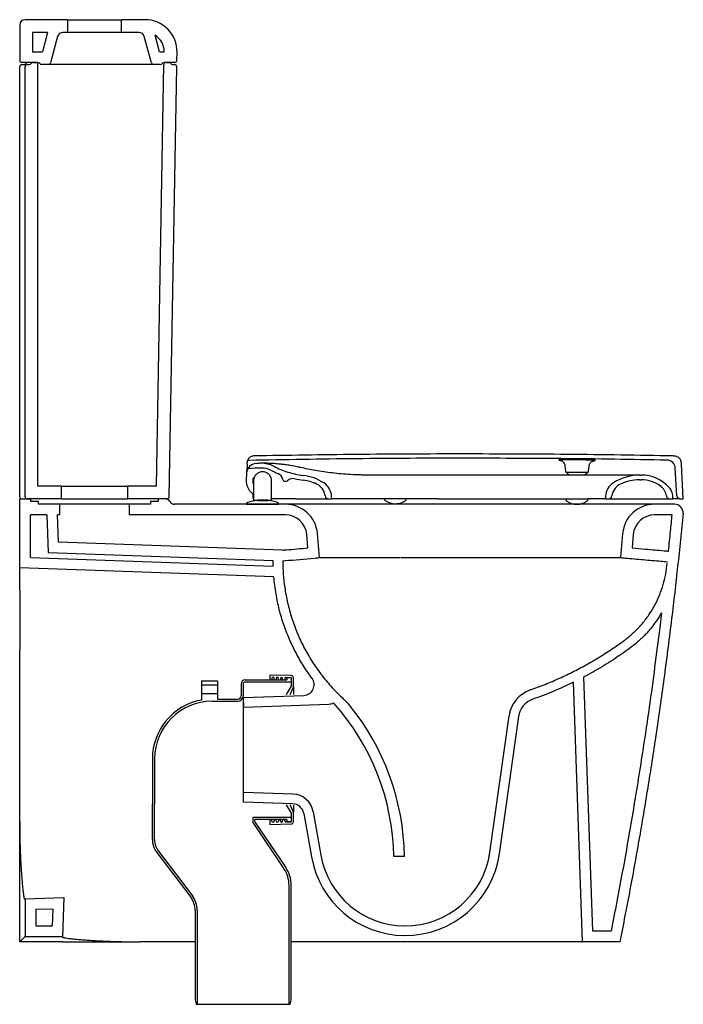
# Model space of a CAD drawing. Header units: millimetres. Extents: x 4521.646 to 4522.268, y 3037.351 to 3038.274.
import ezdxf

# ---------------------------------------------------------------- set-up
doc = ezdxf.new("R2010")
doc.units = ezdxf.units.MM
doc.layers.add('SANINDUSA', color=3, linetype='Continuous')

msp = doc.modelspace()

# ---------------------------------------------------------------- linework, layer by layer
at = {"layer": 'SANINDUSA'}
for p, q in [((4521.69034, 3038.2735), (4521.65134, 3038.2735)), ((4521.69034, 3038.2735), (4521.74234, 3038.2735)), ((4521.69134, 3038.2625), (4521.69134, 3038.2725)), ((4521.74134, 3038.2725), (4521.74134, 3038.2625)), ((4521.76367, 3038.2735), (4521.74234, 3038.2735)), ((4521.64634, 3038.2685), (4521.64634, 3038.2355)), ((4521.67249, 3038.2615), (4521.65834, 3038.2615)), ((4521.65834, 3038.2615), (4521.65834, 3038.2435)), ((4521.67249, 3038.2615), (4521.66767, 3038.2435)), ((4521.68185, 3038.25779), (4521.67521, 3038.23298)), ((4521.69034, 3038.2615), (4521.68668, 3038.2615)), ((4521.74234, 3038.2615), (4521.69034, 3038.2615)), ((4521.75816, 3038.2615), (4521.74234, 3038.2615)), ((4521.76964, 3038.23298), (4521.76299, 3038.25779)), ((4521.77717, 3038.2435), (4521.77306, 3038.25886)), ((4521.65834, 3038.2435), (4521.66767, 3038.2435)), ((4521.77717, 3038.2435), (4521.78167, 3038.2435)), ((4521.79354, 3038.23547), (4521.79367, 3038.24298)), ((4521.64634, 3037.8265), (4521.64634, 3038.2295)), ((4521.66334, 3038.2335), (4521.64834, 3038.2335)), ((4521.64834, 3038.2315), (4521.65034, 3038.2315)), ((4521.65034, 3038.2315), (4521.65334, 3038.2315)), ((4521.65134, 3037.8265), (4521.65134, 3038.2295)), ((4521.65334, 3038.2315), (4521.65534, 3038.2315)), ((4521.65881, 3038.2335), (4521.66134, 3038.2335)), ((4521.66334, 3037.8365), (4521.66334, 3038.2315)), ((4521.67327, 3038.2315), (4521.66681, 3038.2315)), ((4521.67723, 3038.2315), (4521.67327, 3038.2315)), ((4521.75629, 3038.2315), (4521.68355, 3038.2315)), ((4521.76721, 3038.2315), (4521.76261, 3038.2315)), ((4521.77804, 3038.2315), (4521.77157, 3038.2315)), ((4521.77455, 3037.8365), (4521.78145, 3038.23154)), ((4521.79154, 3038.2335), (4521.7815, 3038.2335)), ((4521.78345, 3038.2335), (4521.78602, 3038.2335)), ((4521.78638, 3037.82647), (4521.79341, 3038.22947)), ((4521.78948, 3038.2315), (4521.79141, 3038.2315)), ((4521.86129, 3037.86065), (4521.85978, 3037.86062)), ((4521.86522, 3037.86472), (4521.86544, 3037.86473)), ((4522.26778, 3037.82464), (4522.26607, 3037.85716)), ((4521.85872, 3037.84832), (4521.85841, 3037.84243)), ((4521.85937, 3037.85696), (4521.85904, 3037.85062)), ((4522.15699, 3037.85546), (4522.15744, 3037.85037)), ((4522.15843, 3037.84946), (4522.1781, 3037.84946)), ((4522.15852, 3037.84946), (4522.15855, 3037.84937)), ((4522.17798, 3037.84937), (4522.15855, 3037.84937)), ((4522.17798, 3037.84937), (4522.17802, 3037.84946)), ((4522.1791, 3037.85037), (4522.17951, 3037.8551)), ((4522.26162, 3037.82748), (4522.26027, 3037.85327)), ((4521.86579, 3037.844), (4521.86498, 3037.844)), ((4521.86498, 3037.839), (4521.86498, 3037.844)), ((4521.86498, 3037.839), (4521.86538, 3037.839)), ((4521.89275, 3037.84261), (4521.89275, 3037.8426)), ((4521.89468, 3037.84099), (4521.89468, 3037.84099)), ((4521.89471, 3037.84099), (4521.89571, 3037.84099)), ((4521.91189, 3037.84205), (4521.91187, 3037.84205)), ((4522.17885, 3037.84687), (4522.03795, 3037.84687)), ((4522.21306, 3037.84687), (4522.208, 3037.84687)), ((4522.22674, 3037.84237), (4522.22845, 3037.84237)), ((4522.22695, 3037.84687), (4522.22746, 3037.84687)), ((4522.22746, 3037.84687), (4522.22845, 3037.84687)), ((4521.68534, 3037.8365), (4521.66334, 3037.8365)), ((4521.68534, 3037.8245), (4521.68534, 3037.8365)), ((4521.68534, 3037.8365), (4521.74734, 3037.8365)), ((4521.74734, 3037.8365), (4521.74734, 3037.8245)), ((4521.77455, 3037.8365), (4521.74734, 3037.8365)), ((4521.86538, 3037.83), (4521.86498, 3037.83)), ((4521.86498, 3037.825), (4521.86498, 3037.83)), ((4522.25469, 3037.835), (4522.25472, 3037.835)), ((4521.64634, 3037.75982), (4521.64634, 3037.8245)), ((4521.64634, 3037.8245), (4521.65634, 3037.8245)), ((4521.68534, 3037.8245), (4521.65334, 3037.8245)), ((4521.65634, 3037.8245), (4521.65634, 3037.8225)), ((4521.65634, 3037.8225), (4521.66384, 3037.8225)), ((4521.66384, 3037.8195), (4521.66384, 3037.8225)), ((4521.68534, 3037.8245), (4521.74734, 3037.8245)), ((4521.78438, 3037.8245), (4521.74734, 3037.8245)), ((4521.76884, 3037.8225), (4521.76884, 3037.8195)), ((4521.76884, 3037.8225), (4521.77634, 3037.8225)), ((4521.77634, 3037.8225), (4521.77634, 3037.8245)), ((4521.86498, 3037.825), (4521.86538, 3037.825)), ((4521.87866, 3037.82345), (4521.86888, 3037.82345)), ((4521.86897, 3037.82296), (4521.87378, 3037.82296)), ((4521.87848, 3037.82296), (4521.86908, 3037.82296)), ((4521.86988, 3037.82345), (4521.86988, 3037.82296)), ((4521.87378, 3037.82296), (4521.87859, 3037.82296)), ((4521.87768, 3037.82296), (4521.87768, 3037.82345)), ((4521.90481, 3037.82464), (4521.88218, 3037.82464)), ((4521.92977, 3037.82459), (4521.93524, 3037.82459)), ((4521.9354, 3037.82459), (4521.93859, 3037.82459)), ((4521.93859, 3037.82459), (4521.93846, 3037.82694)), ((4522.03845, 3037.82459), (4521.93859, 3037.82459)), ((4522.00842, 3037.82455), (4522.00842, 3037.82459)), ((4522.03845, 3037.82459), (4522.17836, 3037.82459)), ((4522.15777, 3037.82459), (4522.15778, 3037.82409)), ((4522.17839, 3037.82405), (4522.1784, 3037.82458)), ((4522.17876, 3037.82459), (4522.17927, 3037.82459)), ((4522.19484, 3037.82459), (4522.19433, 3037.82459)), ((4522.19496, 3037.82694), (4522.19484, 3037.82459)), ((4522.19484, 3037.82459), (4522.19802, 3037.82459)), ((4522.25436, 3037.82459), (4522.25489, 3037.82459)), ((4522.25489, 3037.82459), (4522.25808, 3037.82459)), ((4522.25808, 3037.82459), (4522.25794, 3037.82709)), ((4522.26462, 3037.82464), (4522.26399, 3037.82464)), ((4522.26462, 3037.82464), (4522.26778, 3037.82464)), ((4521.68384, 3037.8195), (4521.66384, 3037.8195)), ((4521.68384, 3037.8095), (4521.68384, 3037.8195)), ((4521.74884, 3037.8195), (4521.68384, 3037.8195)), ((4521.74884, 3037.8195), (4521.74884, 3037.8095)), ((4521.76884, 3037.8195), (4521.74884, 3037.8195)), ((4521.89526, 3037.8195), (4521.79134, 3037.8195)), ((4521.85878, 3037.82001), (4521.85878, 3037.8195)), ((4521.85878, 3037.8195), (4521.87378, 3037.8195)), ((4521.87378, 3037.8195), (4521.88878, 3037.8195)), ((4521.88878, 3037.8195), (4521.88878, 3037.82001)), ((4522.00275, 3037.8195), (4521.89526, 3037.8195)), ((4522.18775, 3037.8195), (4522.00275, 3037.8195)), ((4522.24024, 3037.8195), (4522.18775, 3037.8195)), ((4522.25955, 3037.8195), (4522.24084, 3037.8195)), ((4521.67184, 3037.8095), (4521.65634, 3037.8095)), ((4521.65634, 3037.76947), (4521.65634, 3037.8095)), ((4521.67184, 3037.8095), (4521.67307, 3037.77446)), ((4521.68384, 3037.8095), (4521.68184, 3037.8095)), ((4521.68273, 3037.78411), (4521.68184, 3037.8095)), ((4521.89526, 3037.8095), (4521.74884, 3037.8095)), ((4522.25735, 3037.8095), (4522.24084, 3037.8095)), ((4521.89249, 3037.77651), (4521.68273, 3037.78411)), ((4521.91629, 3037.77859), (4521.91518, 3037.79124)), ((4521.92712, 3037.7695), (4521.92514, 3037.79212)), ((4522.21095, 3037.79212), (4522.20897, 3037.7695)), ((4522.22091, 3037.79124), (4522.21981, 3037.77859)), ((4521.67307, 3037.77446), (4521.88375, 3037.76682)), ((4521.65634, 3037.76947), (4521.88382, 3037.76153)), ((4521.88374, 3037.7657), (4521.88374, 3037.76682)), ((4522.00332, 3037.7695), (4522.0188, 3037.7695)), ((4522.0188, 3037.7695), (4522.18775, 3037.7695)), ((4521.88436, 3037.75151), (4521.64634, 3037.75982)), ((4521.64634, 3037.73884), (4521.64634, 3037.75982)), ((4521.64634, 3037.5219), (4521.64634, 3037.68307)), ((4521.85759, 3037.655), (4521.89659, 3037.655)), ((4521.90064, 3037.65905), (4521.88059, 3037.6595)), ((4521.88059, 3037.6595), (4521.88059, 3037.655)), ((4521.88259, 3037.65643), (4521.88259, 3037.655)), ((4521.88459, 3037.655), (4521.88459, 3037.65643)), ((4521.88659, 3037.65634), (4521.88659, 3037.655)), ((4521.88859, 3037.655), (4521.88859, 3037.65634)), ((4521.89059, 3037.65625), (4521.89059, 3037.655)), ((4521.89259, 3037.655), (4521.89259, 3037.65625)), ((4521.89459, 3037.65616), (4521.89459, 3037.655)), ((4521.89561, 3037.65716), (4521.90059, 3037.65705)), ((4521.90059, 3037.657), (4521.89659, 3037.657)), ((4521.89659, 3037.657), (4521.89659, 3037.655)), ((4521.90059, 3037.65705), (4521.90059, 3037.649)), ((4521.90259, 3037.648), (4521.90259, 3037.65705)), ((4522.183, 3037.4195), (4522.17469, 3037.65769)), ((4521.81659, 3037.654), (4521.81659, 3037.65)), ((4521.81659, 3037.654), (4521.83159, 3037.654)), ((4521.83159, 3037.65), (4521.81659, 3037.65)), ((4521.81659, 3037.64989), (4521.81659, 3037.64212)), ((4521.83159, 3037.654), (4521.83159, 3037.65)), ((4521.83159, 3037.64989), (4521.83159, 3037.64212)), ((4521.85359, 3037.651), (4521.85359, 3037.64)), ((4521.85559, 3037.651), (4521.85559, 3037.64)), ((4521.85759, 3037.653), (4521.90059, 3037.653)), ((4521.90059, 3037.649), (4521.89591, 3037.6412)), ((4521.8996, 3037.64126), (4521.90259, 3037.648)), ((4521.90259, 3037.648), (4521.90259, 3037.64132)), ((4522.17335, 3037.4095), (4522.16485, 3037.65269)), ((4521.83159, 3037.642), (4521.81659, 3037.642)), ((4521.81659, 3037.642), (4521.81659, 3037.6361)), ((4521.83159, 3037.642), (4521.83159, 3037.637)), ((4521.83159, 3037.637), (4521.85059, 3037.637)), ((4521.85603, 3037.6385), (4521.91242, 3037.64046)), ((4521.85634, 3037.6295), (4521.85603, 3037.6385)), ((4521.85603, 3037.54051), (4521.85603, 3037.6385)), ((4521.82659, 3037.635), (4521.85059, 3037.635)), ((4521.85634, 3037.6295), (4521.93582, 3037.63228)), ((4522.08662, 3037.49337), (4522.10461, 3037.62137)), ((4522.09553, 3037.49212), (4522.11361, 3037.62072)), ((4521.77059, 3037.581), (4521.77059, 3037.53853)), ((4521.77259, 3037.581), (4521.77259, 3037.53853)), ((4521.90227, 3037.5479), (4521.85634, 3037.5495)), ((4521.77059, 3037.50528), (4521.77059, 3037.53853)), ((4521.77259, 3037.50528), (4521.77259, 3037.53853)), ((4521.90195, 3037.5389), (4521.85603, 3037.54051)), ((4521.89591, 3037.5378), (4521.90059, 3037.53)), ((4521.90259, 3037.531), (4521.8996, 3037.53774)), ((4521.90259, 3037.53769), (4521.90259, 3037.531)), ((4521.90059, 3037.526), (4521.86459, 3037.526)), ((4521.86459, 3037.52598), (4521.86459, 3037.52261)), ((4521.90059, 3037.53), (4521.90059, 3037.52196)), ((4521.90259, 3037.52196), (4521.90259, 3037.531)), ((4521.9124, 3037.52982), (4521.91959, 3037.48905)), ((4521.92126, 3037.53138), (4521.92845, 3037.49061)), ((4521.86527, 3037.52038), (4521.8938, 3037.47808)), ((4521.86659, 3037.52261), (4521.86659, 3037.524)), ((4521.89659, 3037.524), (4521.86659, 3037.524)), ((4521.86693, 3037.52149), (4521.89546, 3037.4792)), ((4521.88059, 3037.524), (4521.88059, 3037.5195)), ((4521.88059, 3037.5195), (4521.90064, 3037.51996)), ((4521.88259, 3037.52257), (4521.88259, 3037.524)), ((4521.88459, 3037.524), (4521.88459, 3037.52257)), ((4521.88659, 3037.52266), (4521.88659, 3037.524)), ((4521.88859, 3037.524), (4521.88859, 3037.52266)), ((4521.89059, 3037.52275), (4521.89059, 3037.524)), ((4521.89259, 3037.524), (4521.89259, 3037.52275)), ((4521.89459, 3037.52284), (4521.89459, 3037.524)), ((4521.90059, 3037.52196), (4521.89561, 3037.52184)), ((4521.89659, 3037.524), (4521.89659, 3037.522)), ((4521.89659, 3037.522), (4521.90059, 3037.522)), ((4521.77468, 3037.49316), (4521.8065, 3037.45136)), ((4521.77627, 3037.49437), (4521.80809, 3037.45258)), ((4522.00662, 3037.4895), (4521.99662, 3037.4895)), ((4521.89859, 3037.351), (4521.89859, 3037.46242)), ((4521.90059, 3037.35473), (4521.90059, 3037.46242)), ((4521.64634, 3037.4095), (4521.64634, 3037.4495)), ((4521.65134, 3037.44968), (4521.68779, 3037.45095)), ((4521.65134, 3037.44968), (4521.65134, 3037.4145)), ((4521.68779, 3037.45095), (4521.68652, 3037.4145)), ((4521.66134, 3037.44002), (4521.67742, 3037.44058)), ((4521.66134, 3037.44002), (4521.66134, 3037.4245)), ((4521.67742, 3037.44058), (4521.67686, 3037.4245)), ((4521.81059, 3037.43925), (4521.81059, 3037.35473)), ((4521.81259, 3037.43925), (4521.81259, 3037.351)), ((4521.66134, 3037.4245), (4521.67686, 3037.4245)), ((4522.00672, 3037.42451), (4522.00695, 3037.4245)), ((4521.65134, 3037.4145), (4521.68652, 3037.4145)), ((4522.00666, 3037.41551), (4522.0069, 3037.4155)), ((4522.20014, 3037.4195), (4522.183, 3037.4195)), ((4521.68634, 3037.4095), (4521.64634, 3037.4095)), ((4521.81059, 3037.4095), (4521.75874, 3037.4095)), ((4522.13402, 3037.4095), (4521.90059, 3037.4095)), ((4522.17258, 3037.4095), (4522.17335, 3037.4095)), ((4522.20835, 3037.4095), (4522.17335, 3037.4095)), ((4521.81059, 3037.35473), (4521.81159, 3037.351)), ((4521.81159, 3037.351), (4521.81259, 3037.351)), ((4521.81259, 3037.351), (4521.89859, 3037.351)), ((4521.89859, 3037.351), (4521.89959, 3037.351)), ((4521.89959, 3037.351), (4521.90059, 3037.35473))]:
    msp.add_line(p, q, dxfattribs=at)
at = {"layer": 'SANINDUSA', "flags": 128}
msp.add_lwpolyline([(4521.9244, 3037.83845), (4521.9244, 3037.83845)], dxfattribs=at)
at = {"layer": 'SANINDUSA'}
for centre, radius, start, end in [((4521.65134, 3038.2685), 0.005, 90, 180), ((4521.69034, 3038.2725), 0.001, 0, 90), ((4521.74234, 3038.2725), 0.001, 90, 180), ((4521.76367, 3038.2435), 0.03, 359, 90), ((4521.68668, 3038.2565), 0.005, 90, 165), ((4521.69034, 3038.2625), 0.001, 270, 0), ((4521.74234, 3038.2625), 0.001, 180, 270), ((4521.75816, 3038.2565), 0.005, 15, 90), ((4521.76367, 3038.2435), 0.018, 0, 58.56268), ((4521.64834, 3038.2355), 0.002, 180, 270), ((4521.79154, 3038.2355), 0.002, 270, 359), ((4521.64834, 3038.2295), 0.002, 90, 180), ((4521.65034, 3038.2335), 0.002, 270, 330), ((4521.65334, 3038.2295), 0.002, 90, 180), ((4521.65381, 3038.2315), 0.002, 90, 150), ((4521.65534, 3038.2335), 0.002, 270, 330), ((4521.65881, 3038.2315), 0.002, 90, 150), ((4521.66134, 3038.2315), 0.002, 0, 90), ((4521.66334, 3038.2315), 0.002, 30, 90), ((4521.66681, 3038.2335), 0.002, 210, 270), ((4521.67327, 3038.2335), 0.002, 270, 345), ((4521.77157, 3038.2335), 0.002, 195, 270), ((4521.77804, 3038.2335), 0.002, 270, 330), ((4521.7815, 3038.2315), 0.002, 90, 150), ((4521.78345, 3038.2315), 0.002, 90, 179), ((4521.78602, 3038.2315), 0.002, 30, 90), ((4521.78948, 3038.2335), 0.002, 210, 270), ((4521.79141, 3038.2295), 0.002, 359, 90), ((4521.86547, 3037.85873), 0.006, 92.36531, 161.65275), ((4521.86871, 3037.84779), 0.01, 92.07925, 150.31162), ((4521.87409, 3037.69964), 0.15825, 90.64123, 92.07925), ((4521.8726, 3037.83238), 0.0255, 62.88889, 90.64123), ((4522.25228, 3037.85285), 0.008, 3, 88.91634), ((4521.86871, 3037.84779), 0.01, 165.41853, 177), ((4521.86871, 3037.84779), 0.01, 150.31162, 165.64235), ((4521.87409, 3037.69964), 0.15375, 90.47956, 95.24915), ((4521.87297, 3037.83339), 0.02, 62.95754, 90.47956), ((4521.92298, 3037.93136), 0.09, 242.95754, 247.13564), ((4521.8849, 3037.84106), 0.008, 11.10023, 67.13564), ((4522.15843, 3037.85046), 0.001, 185, 270), ((4522.16137, 3037.85039), 0.003, 200, 254.61074), ((4522.17516, 3037.85039), 0.003, 285.38926, 340), ((4522.1781, 3037.85046), 0.001, 270, 355), ((4521.89471, 3037.84299), 0.002, 191.10023, 270), ((4521.89571, 3037.84299), 0.002, 270, 311.93239), ((4521.90239, 3037.83555), 0.008, 77.87547, 131.93239), ((4521.92298, 3037.93136), 0.09, 257.87547, 262.90812), ((4521.90597, 3037.79987), 0.047, 57.8019, 82.90759), ((4521.90668, 3037.80037), 0.042, 65.04051, 82.90812), ((4521.90668, 3037.80037), 0.042, 65.03907, 82.87456), ((4521.92248, 3037.8261), 0.016, 3, 57.8019), ((4522.16827, 3037.87545), 0.02899, 254.61074, 260.35249), ((4522.16827, 3037.87545), 0.02899, 279.64751, 285.38926), ((4522.21094, 3037.8261), 0.016, 122.19807, 177), ((4522.22746, 3037.79987), 0.047, 90, 122.19807), ((4522.22674, 3037.80037), 0.042, 90, 114.95945), ((4522.22845, 3037.81187), 0.035, 41.3618, 90), ((4522.22845, 3037.81187), 0.0305, 52.99326, 90), ((4521.9185, 3037.82576), 0.014, 6.17979, 65.04051), ((4521.9185, 3037.82576), 0.014, 6.18042, 65.039), ((4522.21492, 3037.82576), 0.014, 114.95945, 173.82019), ((4521.64834, 3037.8265), 0.002, 180, 270), ((4521.65334, 3037.8265), 0.002, 180, 270), ((4521.78268, 3037.8195), 0.005, 30, 90), ((4521.78438, 3037.8265), 0.002, 270, 359), ((4521.79134, 3037.8245), 0.005, 210, 270), ((4521.86003, 3037.82001), 0.00125, 105.89352, 180), ((4521.87378, 3037.77172), 0.05146, 95.36579, 105.89352), ((4521.86908, 3037.82176), 0.0012, 90, 95.36579), ((4521.87848, 3037.82176), 0.0012, 84.63421, 90), ((4521.87378, 3037.77172), 0.05146, 74.10648, 84.63421), ((4521.88753, 3037.82001), 0.00125, 0, 74.10648), ((4521.9354, 3037.82759), 0.003, 186.17979, 270), ((4521.99803, 3037.83632), 0.01632, 234.90957, 270.16868), ((4522.16803, 3037.83582), 0.01632, 234.90966, 270.16859), ((4522.19802, 3037.82759), 0.003, 270, 353.82019), ((4522.26462, 3037.82764), 0.003, 183, 270), ((4521.89526, 3037.7895), 0.03, 5, 90), ((4522.24084, 3037.7895), 0.03, 90, 175), ((4522.25955, 3037.8115), 0.008, 354.51761, 90), ((4521.89526, 3037.7895), 0.02, 5, 90), ((4522.24084, 3037.7895), 0.02, 90, 175), ((4521.85759, 3037.651), 0.004, 90, 180), ((4521.88359, 3037.65643), 0.001, 0, 180), ((4521.88759, 3037.65634), 0.001, 0, 180), ((4521.89159, 3037.65625), 0.001, 0, 180), ((4521.89559, 3037.65616), 0.001, 88.69805, 180), ((4521.90059, 3037.65705), 0.002, 0, 88.69805), ((4521.91207, 3037.65046), 0.01, 272, 36.54675), ((4521.85759, 3037.651), 0.002, 90, 180), ((4522.13432, 3037.6172), 0.03, 109.35757, 172), ((4521.82659, 3037.581), 0.056, 100.28656, 180), ((4521.85059, 3037.64), 0.003, 270, 0), ((4521.85059, 3037.64), 0.005, 270, 0), ((4522.13341, 3037.61794), 0.02, 109.26313, 172), ((4521.82659, 3037.581), 0.054, 90, 180), ((4521.93543, 3037.64327), 0.011, 272, 295.77422), ((4521.77677, 3037.48629), 0.21987, 0.83713, 41.98208), ((4521.77677, 3037.48629), 0.22987, 0.80071, 39.45489), ((4521.90157, 3037.52791), 0.02, 10, 88), ((4521.90157, 3037.52791), 0.011, 10, 88), ((4521.86859, 3037.52261), 0.004, 180, 213.99869), ((4521.86859, 3037.52261), 0.002, 180, 214), ((4521.88359, 3037.52257), 0.001, 180, 0), ((4521.88759, 3037.52266), 0.001, 180, 0), ((4521.89159, 3037.52275), 0.001, 180, 0), ((4521.89559, 3037.52284), 0.001, 180, 271.30195), ((4521.90059, 3037.52196), 0.002, 271.30195, 0), ((4521.79059, 3037.50528), 0.02, 180, 217.28571), ((4521.79059, 3037.50528), 0.018, 180, 217.28571), ((4522.00724, 3037.5045), 0.089, 190, 269.62609), ((4522.00724, 3037.5045), 0.08, 190, 269.62609), ((4522.0074, 3037.5045), 0.089, 269.6805, 352), ((4522.0074, 3037.5045), 0.08, 269.6805, 352), ((4521.87059, 3037.46242), 0.03, 0, 34), ((4521.87059, 3037.46242), 0.028, 0, 34), ((4521.79059, 3037.43925), 0.02, 0, 37.28571), ((4521.79059, 3037.43925), 0.022, 0, 37.28571)]:
    msp.add_arc(centre, radius, start, end, dxfattribs=at)
for points, knots in [([(4521.68355, 3038.2315), (4521.68311, 3038.2315), (4521.68191, 3038.2315), (4521.68006, 3038.2315), (4521.67825, 3038.2315), (4521.67757, 3038.2315), (4521.67723, 3038.2315)], [0, 0, 0, 0, 0.164725, 0.440118, 0.72018, 1, 1, 1, 1]), ([(4521.76261, 3038.2315), (4521.76243, 3038.2315), (4521.76194, 3038.2315), (4521.7606, 3038.2315), (4521.75858, 3038.2315), (4521.75705, 3038.2315), (4521.75629, 3038.2315)], [0, 0, 0, 0, 0.164658, 0.440083, 0.720162, 1, 1, 1, 1]), ([(4521.77157, 3038.2315), (4521.77155, 3038.2315), (4521.77148, 3038.2315), (4521.77075, 3038.2315), (4521.76928, 3038.2315), (4521.7679, 3038.2315), (4521.76721, 3038.2315)], [0, 0, 0, 0, 0.164724, 0.440118, 0.720181, 1, 1, 1, 1]), ([(4522.062, 3037.86665), (4522.04527, 3037.86662), (4522.0118, 3037.86657), (4521.94628, 3037.86609), (4521.89749, 3037.86527), (4521.86544, 3037.86473)], [0, 0, 0, 0, 0.255395, 0.51079, 1, 1, 1, 1]), ([(4522.25824, 3037.86474), (4522.2419, 3037.86503), (4522.20883, 3037.86563), (4522.14342, 3037.86643), (4522.09434, 3037.86656), (4522.062, 3037.86665)], [0, 0, 0, 0, 0.249819, 0.505638, 1, 1, 1, 1]), ([(4521.85937, 3037.85696), (4521.85939, 3037.85735), (4521.85942, 3037.85782), (4521.85944, 3037.85825), (4521.85944, 3037.85833)], [0, 0, 0, 0, 0.814899, 1, 1, 1, 1]), ([(4521.85944, 3037.85833), (4521.85947, 3037.85864), (4521.85953, 3037.85923), (4521.8597, 3037.8598), (4521.85973, 3037.85989), (4521.85974, 3037.85994)], [0, 0, 0, 0, 0.3477044, 0.6567228, 1, 1, 1, 1]), ([(4521.85974, 3037.85994), (4521.85974, 3037.85999), (4521.85976, 3037.86025), (4521.85977, 3037.86055), (4521.85977, 3037.8606), (4521.85978, 3037.86062)], [0, 0, 0, 0, 0.118485, 0.592428, 1, 1, 1, 1]), ([(4522.062, 3037.86265), (4522.04526, 3037.86262), (4522.01177, 3037.86257), (4521.94487, 3037.86208), (4521.89471, 3037.86122), (4521.86129, 3037.86065)], [0, 0, 0, 0, 0.250251, 0.500502, 1, 1, 1, 1]), ([(4521.90935, 3037.85391), (4521.90907, 3037.85398), (4521.90698, 3037.85445), (4521.90326, 3037.85521), (4521.8985, 3037.85603), (4521.89414, 3037.85664), (4521.88937, 3037.85718), (4521.88449, 3037.85758), (4521.87994, 3037.85782), (4521.87642, 3037.85789), (4521.87401, 3037.85789), (4521.87258, 3037.85789), (4521.8724, 3037.85788), (4521.87231, 3037.85788)], [0, 0, 0, 0, 0.01119, 0.084163, 0.157382, 0.230696, 0.303799, 0.422366, 0.541464, 0.66064, 0.779313, 0.889656, 1, 1, 1, 1]), ([(4522.25243, 3037.86085), (4522.23607, 3037.86113), (4522.20297, 3037.86171), (4522.13949, 3037.86245), (4522.09238, 3037.86257), (4522.062, 3037.86265)], [0, 0, 0, 0, 0.257763, 0.521526, 1, 1, 1, 1]), ([(4522.18454, 3037.86047), (4522.18482, 3037.86049), (4522.18539, 3037.86052), (4522.18564, 3037.86057), (4522.18542, 3037.86063), (4522.18472, 3037.86069), (4522.18354, 3037.86075), (4522.18194, 3037.86081), (4522.17995, 3037.86087), (4522.17744, 3037.86093), (4522.1746, 3037.86099), (4522.17155, 3037.86103), (4522.16865, 3037.86107), (4522.16574, 3037.8611), (4522.16289, 3037.86112), (4522.16021, 3037.86112), (4522.15775, 3037.86112), (4522.1556, 3037.86111), (4522.1538, 3037.86108), (4522.15242, 3037.86105), (4522.15149, 3037.86101), (4522.15103, 3037.86096), (4522.15108, 3037.86091), (4522.15145, 3037.86086), (4522.15196, 3037.86083), (4522.15212, 3037.86082)], [0, 0, 0, 0, 0.044058, 0.088116, 0.132183, 0.17625, 0.220324, 0.264398, 0.308473, 0.352548, 0.407548, 0.451603, 0.495658, 0.539713, 0.583769, 0.627819, 0.671869, 0.715917, 0.759966, 0.804017, 0.848069, 0.892129, 0.936189, 0.980258, 1, 1, 1, 1]), ([(4522.15199, 3037.86084), (4522.15198, 3037.86084), (4522.15197, 3037.86084), (4522.15209, 3037.86083), (4522.15237, 3037.86077), (4522.15285, 3037.86065), (4522.15349, 3037.86041), (4522.15425, 3037.86002), (4522.15504, 3037.85943), (4522.15578, 3037.85864), (4522.1564, 3037.85766), (4522.15684, 3037.85658), (4522.15694, 3037.85581), (4522.15698, 3037.85545)], [0, 0, 0, 0, 0.045301, 0.119712, 0.184943, 0.248581, 0.324339, 0.418129, 0.5219, 0.636018, 0.758596, 0.88601, 1, 1, 1, 1]), ([(4522.15242, 3037.86081), (4522.15234, 3037.86081), (4522.15212, 3037.86082), (4522.15204, 3037.86083), (4522.15199, 3037.86084)], [0, 0, 0, 0, 0.331838, 1, 1, 1, 1]), ([(4522.17953, 3037.8551), (4522.17953, 3037.85517), (4522.17953, 3037.85565), (4522.17978, 3037.8565), (4522.18024, 3037.85756), (4522.18086, 3037.85844), (4522.18155, 3037.85914), (4522.18228, 3037.85966), (4522.18298, 3037.86003), (4522.18359, 3037.86027), (4522.18407, 3037.8604), (4522.1844, 3037.86046), (4522.18459, 3037.86049), (4522.18466, 3037.86049), (4522.18465, 3037.86049), (4522.18464, 3037.86049)], [0, 0, 0, 0, 0.021088, 0.150591, 0.269394, 0.379215, 0.480928, 0.574369, 0.658309, 0.730009, 0.789148, 0.844154, 0.901649, 0.977806, 1, 1, 1, 1]), ([(4522.18461, 3037.86049), (4522.18455, 3037.86049), (4522.18444, 3037.86048), (4522.18418, 3037.86047), (4522.18407, 3037.86047)], [0, 0, 0, 0, 0.562356, 1, 1, 1, 1]), ([(4522.26606, 3037.85715), (4522.26594, 3037.85826), (4522.26576, 3037.85986), (4522.26484, 3037.86171), (4522.26395, 3037.8628), (4522.26283, 3037.86365), (4522.26095, 3037.86451), (4522.25935, 3037.86464), (4522.25823, 3037.86473)], [0, 0, 0, 0, 0.270705, 0.38826, 0.499999, 0.61174, 0.729297, 1, 1, 1, 1]), ([(4521.85903, 3037.85031), (4521.85911, 3037.85061), (4521.85928, 3037.85119), (4521.8596, 3037.85196), (4521.85987, 3037.85248), (4521.86, 3037.85272), (4521.86002, 3037.85274), (4521.86002, 3037.85275)], [0, 0, 0, 0, 0.235636, 0.470894, 0.713852, 0.894986, 1, 1, 1, 1]), ([(4521.88218, 3037.84155), (4521.88214, 3037.84212), (4521.88208, 3037.84326), (4521.88154, 3037.84489), (4521.88073, 3037.84637), (4521.87964, 3037.84764), (4521.87835, 3037.84866), (4521.87644, 3037.84964), (4521.87378, 3037.85016), (4521.87111, 3037.84964), (4521.8692, 3037.84866), (4521.86791, 3037.84764), (4521.86683, 3037.84637), (4521.86601, 3037.84489), (4521.86548, 3037.84326), (4521.86541, 3037.84212), (4521.86538, 3037.84155)], [0, 0, 0, 0, 0.065264, 0.129755, 0.193475, 0.256424, 0.318605, 0.380017, 0.500003, 0.620098, 0.681537, 0.743726, 0.806666, 0.870358, 0.934802, 1, 1, 1, 1]), ([(4521.88422, 3037.85508), (4521.88637, 3037.85405), (4521.89066, 3037.85198), (4521.89746, 3037.84957), (4521.9045, 3037.84765), (4521.90935, 3037.84689), (4521.91177, 3037.84651)], [0, 0, 0, 0, 0.246297, 0.492594, 0.746297, 1, 1, 1, 1]), ([(4521.97175, 3037.84687), (4521.97171, 3037.84687), (4521.97161, 3037.84687), (4521.97102, 3037.84687), (4521.96903, 3037.84688), (4521.96391, 3037.84695), (4521.95632, 3037.84725), (4521.94742, 3037.84789), (4521.93898, 3037.84876), (4521.93095, 3037.84983), (4521.92327, 3037.85107), (4521.91598, 3037.85244), (4521.91156, 3037.85342), (4521.90935, 3037.85391)], [0, 0, 0, 0, 0.001626, 0.004382, 0.024084, 0.084242, 0.217517, 0.34536, 0.473693, 0.602035, 0.729892, 0.864941, 1, 1, 1, 1]), ([(4521.85841, 3037.84243), (4521.85841, 3037.84237), (4521.85838, 3037.84179), (4521.85839, 3037.84073), (4521.85856, 3037.83929), (4521.85884, 3037.83792), (4521.8594, 3037.83608), (4521.86043, 3037.83389), (4521.86182, 3037.832), (4521.86302, 3037.83076), (4521.86389, 3037.83), (4521.86454, 3037.82948), (4521.86492, 3037.82924), (4521.86498, 3037.82921)], [0, 0, 0, 0, 0.011528, 0.117181, 0.208901, 0.300005, 0.391571, 0.583013, 0.767065, 0.840753, 0.914168, 0.987345, 1, 1, 1, 1]), ([(4521.86538, 3037.84155), (4521.86538, 3037.83854), (4521.86538, 3037.83247), (4521.86538, 3037.82647), (4521.86538, 3037.82345)], [0, 0, 0, 0, 0.495903, 1, 1, 1, 1]), ([(4521.88218, 3037.82345), (4521.88218, 3037.82648), (4521.88218, 3037.83247), (4521.88218, 3037.83854), (4521.88218, 3037.84155)], [0, 0, 0, 0, 0.5045368, 1, 1, 1, 1]), ([(4522.03795, 3037.84687), (4522.0341, 3037.84687), (4522.02639, 3037.84687), (4522.01492, 3037.84687), (4522.00362, 3037.84687), (4521.99259, 3037.84687), (4521.98189, 3037.84687), (4521.97513, 3037.84687), (4521.97175, 3037.84687)], [0, 0, 0, 0, 0.166577, 0.333329, 0.500167, 0.666892, 0.83356, 1, 1, 1, 1]), ([(4522.19714, 3037.84687), (4522.19635, 3037.84687), (4522.19433, 3037.84687), (4522.19096, 3037.84687), (4522.18701, 3037.84687), (4522.18297, 3037.84687), (4522.18023, 3037.84687), (4522.17885, 3037.84687)], [0, 0, 0, 0, 0.134839, 0.348041, 0.561242, 0.780622, 1, 1, 1, 1]), ([(4522.208, 3037.84687), (4522.20667, 3037.84687), (4522.20398, 3037.84687), (4522.20029, 3037.84687), (4522.19795, 3037.84687), (4522.19714, 3037.84687)], [0, 0, 0, 0, 0.391627, 0.787402, 1, 1, 1, 1]), ([(4522.21867, 3037.84687), (4522.21782, 3037.84687), (4522.2161, 3037.84687), (4522.21408, 3037.84687), (4522.21306, 3037.84687)], [0, 0, 0, 0, 0.497888, 1, 1, 1, 1]), ([(4522.22695, 3037.84687), (4522.22246, 3037.84687), (4522.22133, 3037.84687), (4522.2199, 3037.84687), (4522.21867, 3037.84687)], [0, 0, 0, 0, 0.136165, 1, 1, 1, 1]), ([(4522.25191, 3037.82726), (4522.25176, 3037.82813), (4522.25147, 3037.82988), (4522.25035, 3037.83231), (4522.24884, 3037.83451), (4522.24748, 3037.83565), (4522.24681, 3037.83623)], [0, 0, 0, 0, 0.249981, 0.499999, 0.749981, 1, 1, 1, 1]), ([(4522.25794, 3037.82709), (4522.25787, 3037.82781), (4522.25773, 3037.82926), (4522.25705, 3037.83134), (4522.25608, 3037.8333), (4522.25517, 3037.83443), (4522.25472, 3037.835)], [0, 0, 0, 0, 0.249977, 0.499998, 0.749977, 1, 1, 1, 1]), ([(4521.86538, 3037.82345), (4521.86543, 3037.82345), (4521.86553, 3037.82345), (4521.86634, 3037.82345), (4521.8675, 3037.82345), (4521.86842, 3037.82345), (4521.86888, 3037.82345)], [0, 0, 0, 0, 0.249996, 0.499775, 0.749442, 1, 1, 1, 1]), ([(4521.87866, 3037.82345), (4521.87912, 3037.82345), (4521.88004, 3037.82345), (4521.8812, 3037.82345), (4521.88202, 3037.82345), (4521.88212, 3037.82345), (4521.88218, 3037.82345)], [0, 0, 0, 0, 0.249998, 0.499776, 0.749445, 1, 1, 1, 1]), ([(4521.90481, 3037.82464), (4521.92084, 3037.82459), (4521.92434, 3037.82459), (4521.92796, 3037.82459), (4521.92977, 3037.82459)], [0, 0, 0, 0, 0.499903, 1, 1, 1, 1]), ([(4521.98778, 3037.82459), (4521.98778, 3037.82454), (4521.98774, 3037.82425), (4521.98792, 3037.82378), (4521.98824, 3037.8233), (4521.9885, 3037.82305), (4521.98864, 3037.82297), (4521.98865, 3037.82297)], [0, 0, 0, 0, 0.0861, 0.452173, 0.744068, 0.989762, 1, 1, 1, 1]), ([(4521.99808, 3037.82), (4521.99867, 3037.82001), (4521.99991, 3037.82004), (4522.00183, 3037.82036), (4522.00353, 3037.82088), (4522.00495, 3037.82146), (4522.00631, 3037.82214), (4522.00711, 3037.82267), (4522.00748, 3037.82291)], [0, 0, 0, 0, 0.201239, 0.423458, 0.547213, 0.688463, 0.854474, 1, 1, 1, 1]), ([(4522.00748, 3037.82291), (4522.00764, 3037.82304), (4522.00798, 3037.8233), (4522.00832, 3037.82388), (4522.00837, 3037.82433), (4522.00839, 3037.82455)], [0, 0, 0, 0, 0.3142199, 0.6619061, 1, 1, 1, 1]), ([(4522.15778, 3037.82409), (4522.15778, 3037.82404), (4522.15774, 3037.82375), (4522.15792, 3037.82328), (4522.15824, 3037.8228), (4522.1585, 3037.82255), (4522.15864, 3037.82247), (4522.15865, 3037.82247)], [0, 0, 0, 0, 0.0860991, 0.452168, 0.7440693, 0.9897484, 1, 1, 1, 1]), ([(4522.16808, 3037.8195), (4522.16867, 3037.81951), (4522.16991, 3037.81954), (4522.17183, 3037.81986), (4522.17353, 3037.82038), (4522.17495, 3037.82096), (4522.17631, 3037.82164), (4522.17711, 3037.82217), (4522.17748, 3037.82241)], [0, 0, 0, 0, 0.201239, 0.42346, 0.547211, 0.688464, 0.854472, 1, 1, 1, 1]), ([(4522.17748, 3037.82241), (4522.17764, 3037.82254), (4522.17798, 3037.8228), (4522.17832, 3037.82338), (4522.17837, 3037.82383), (4522.17839, 3037.82405)], [0, 0, 0, 0, 0.3142286, 0.6619115, 1, 1, 1, 1]), ([(4522.19433, 3037.82459), (4522.19428, 3037.82459), (4522.19417, 3037.82459), (4522.19344, 3037.82459), (4522.19231, 3037.82459), (4522.19078, 3037.82459), (4522.18889, 3037.82459), (4522.18671, 3037.82459), (4522.18429, 3037.82459), (4522.18149, 3037.82459), (4522.17948, 3037.82459), (4522.17836, 3037.82459)], [0, 0, 0, 0, 0.1082585, 0.2165159, 0.3247824, 0.4330493, 0.5411549, 0.649262, 0.7573011, 0.8653423, 1, 1, 1, 1]), ([(4522.19818, 3037.82459), (4522.19965, 3037.82459), (4522.20415, 3037.82459), (4522.21134, 3037.82459), (4522.21958, 3037.82459), (4522.22718, 3037.82459), (4522.23403, 3037.82459), (4522.24003, 3037.82459), (4522.24507, 3037.82459), (4522.24908, 3037.82459), (4522.25201, 3037.82459), (4522.25392, 3037.82459), (4522.25421, 3037.82459), (4522.25436, 3037.82459)], [0, 0, 0, 0, 0.0464201, 0.1421196, 0.2378773, 0.3336677, 0.4293086, 0.5248847, 0.6201303, 0.7148635, 0.8095044, 0.9046038, 1, 1, 1, 1]), ([(4522.25191, 3037.82726), (4522.25198, 3037.8269), (4522.25214, 3037.82618), (4522.25285, 3037.82531), (4522.25379, 3037.8247), (4522.25452, 3037.82463), (4522.25489, 3037.82459)], [0, 0, 0, 0, 0.249998, 0.499999, 0.750004, 1, 1, 1, 1]), ([(4522.26399, 3037.82464), (4522.26388, 3037.82464), (4522.26366, 3037.82464), (4522.26224, 3037.82464), (4522.26049, 3037.82464), (4522.25884, 3037.82464), (4522.25807, 3037.82464)], [0, 0, 0, 0, 0.2749052, 0.5498098, 0.8452411, 0.9945681, 0.9945681, 0.9945681, 0.9945681]), ([(4522.26752, 3037.81074), (4522.26588, 3037.79432), (4522.26261, 3037.76147), (4522.25678, 3037.71099), (4522.25019, 3037.65928), (4522.24286, 3037.60751), (4522.23505, 3037.557), (4522.22679, 3037.50773), (4522.21796, 3037.45855), (4522.21155, 3037.42585), (4522.20835, 3037.4095)], [0, 0, 0, 0, 0.122002, 0.244024, 0.37573, 0.507461, 0.630557, 0.753653, 0.876827, 1, 1, 1, 1]), ([(4522.25393, 3037.77561), (4522.25459, 3037.78188), (4522.25576, 3037.79317), (4522.25686, 3037.80448), (4522.25735, 3037.8095)], [0, 0, 0, 0, 0.555335, 1, 1, 1, 1]), ([(4521.89249, 3037.77651), (4521.8937, 3037.77661), (4521.90163, 3037.77731), (4521.90957, 3037.778), (4521.91629, 3037.77859)], [0, 0, 0, 0, 0.152279, 1, 1, 1, 1]), ([(4522.21981, 3037.77859), (4522.22395, 3037.77823), (4522.23401, 3037.77735), (4522.24538, 3037.77635), (4522.25262, 3037.77572), (4522.25393, 3037.77561)], [0, 0, 0, 0, 0.3640964, 0.8842525, 1, 1, 1, 1]), ([(4521.89275, 3037.76649), (4521.89344, 3037.76655), (4521.90337, 3037.76742), (4521.91482, 3037.76842), (4521.92559, 3037.76937), (4521.92712, 3037.7695)], [0, 0, 0, 0, 0.060554, 0.86599, 1, 1, 1, 1]), ([(4521.89275, 3037.76649), (4521.89283, 3037.76234), (4521.89301, 3037.75402), (4521.89446, 3037.74085), (4521.89703, 3037.72703), (4521.90098, 3037.71272), (4521.90609, 3037.69878), (4521.91236, 3037.68534), (4521.91976, 3037.67248), (4521.92822, 3037.66028), (4521.93767, 3037.64882), (4521.9455, 3037.64076), (4521.95014, 3037.63653), (4521.95114, 3037.63563)], [0, 0, 0, 0, 0.084495, 0.168989, 0.269256, 0.36988, 0.470505, 0.570772, 0.67108, 0.771746, 0.872412, 0.972719, 1, 1, 1, 1]), ([(4521.92712, 3037.7695), (4521.92717, 3037.7695), (4521.92727, 3037.7695), (4521.92809, 3037.7695), (4521.9294, 3037.7695), (4521.93126, 3037.7695), (4521.93355, 3037.7695), (4521.93544, 3037.7695), (4521.93639, 3037.7695)], [0, 0, 0, 0, 0.165747, 0.331494, 0.502029, 0.672565, 0.835733, 1, 1, 1, 1]), ([(4521.93643, 3037.7695), (4521.9375, 3037.7695), (4521.93964, 3037.7695), (4521.94223, 3037.7695), (4521.94354, 3037.7695)], [0, 0, 0, 0, 0.498192, 1, 1, 1, 1]), ([(4521.94354, 3037.7695), (4521.94496, 3037.7695), (4521.94781, 3037.7695), (4521.9511, 3037.7695), (4521.95274, 3037.7695)], [0, 0, 0, 0, 0.49804, 1, 1, 1, 1]), ([(4521.95855, 3037.7695), (4521.96028, 3037.7695), (4521.96374, 3037.7695), (4521.96933, 3037.7695), (4521.9752, 3037.7695), (4521.98098, 3037.7695), (4521.98654, 3037.76951), (4521.99186, 3037.76953), (4521.99727, 3037.76951), (4522.00092, 3037.7695), (4522.00275, 3037.7695)], [0, 0, 0, 0, 0.133198, 0.266396, 0.403465, 0.540533, 0.65421, 0.767886, 0.883942, 1, 1, 1, 1]), ([(4522.18775, 3037.7695), (4522.18891, 3037.7695), (4522.19123, 3037.7695), (4522.19461, 3037.7695), (4522.19779, 3037.7695), (4522.2007, 3037.7695), (4522.20323, 3037.7695), (4522.20533, 3037.7695), (4522.20691, 3037.7695), (4522.20809, 3037.7695), (4522.20827, 3037.7695), (4522.20837, 3037.7695)], [0, 0, 0, 0, 0.10826, 0.216518, 0.324777, 0.433034, 0.541317, 0.649601, 0.757861, 0.86612, 1, 1, 1, 1]), ([(4522.20897, 3037.7695), (4522.20895, 3037.7695), (4522.2089, 3037.7695), (4522.20855, 3037.7695), (4522.20837, 3037.7695)], [0, 0, 0, 0, 0.49999, 1, 1, 1, 1]), ([(4522.20897, 3037.7695), (4522.21051, 3037.76937), (4522.2176, 3037.76875), (4522.23025, 3037.76764), (4522.24335, 3037.76649), (4522.25089, 3037.76583), (4522.25287, 3037.76566)], [0, 0, 0, 0, 0.104928, 0.4847, 0.864472, 1, 1, 1, 1]), ([(4522.12437, 3037.6455), (4522.12903, 3037.6472), (4522.13833, 3037.6506), (4522.15198, 3037.65647), (4522.16539, 3037.66289), (4522.17851, 3037.6699), (4522.19134, 3037.67748), (4522.2038, 3037.68568), (4522.21476, 3037.69333), (4522.22354, 3037.70117), (4522.23037, 3037.70868), (4522.23639, 3037.71679), (4522.24155, 3037.72547), (4522.24582, 3037.73462), (4522.24915, 3037.74419), (4522.25154, 3037.7541), (4522.25233, 3037.76087), (4522.25272, 3037.76426)], [0, 0, 0, 0, 0.080179, 0.160356, 0.240568, 0.320854, 0.401252, 0.481802, 0.562451, 0.61745, 0.672086, 0.726507, 0.780848, 0.835237, 0.889807, 0.94472, 1, 1, 1, 1]), ([(4521.9201, 3037.65641), (4521.91739, 3037.66025), (4521.91197, 3037.66791), (4521.90498, 3037.68014), (4521.89877, 3037.69303), (4521.89351, 3037.70662), (4521.88926, 3037.72085), (4521.88666, 3037.73319), (4521.88512, 3037.74344), (4521.88461, 3037.74882), (4521.88436, 3037.75151)], [0, 0, 0, 0, 0.136901, 0.27352, 0.410045, 0.553825, 0.697923, 0.842569, 0.921147, 1, 1, 1, 1]), ([(4521.64634, 3037.73884), (4521.64634, 3037.73773), (4521.64634, 3037.7355), (4521.64634, 3037.73163), (4521.64634, 3037.7274), (4521.64634, 3037.72281), (4521.64634, 3037.71797), (4521.64634, 3037.71288), (4521.64634, 3037.7075), (4521.64634, 3037.70078), (4521.64634, 3037.69264), (4521.64634, 3037.68628), (4521.64634, 3037.68307)], [0, 0, 0, 0, 0.087705, 0.17541, 0.265663, 0.355916, 0.443622, 0.531327, 0.621582, 0.711836, 0.854569, 1, 1, 1, 1]), ([(4522.24744, 3037.71786), (4522.24586, 3037.71527), (4522.24269, 3037.71008), (4522.23699, 3037.70262), (4522.23052, 3037.69546), (4522.22324, 3037.68873), (4522.21544, 3037.68287), (4522.20758, 3037.6774), (4522.1997, 3037.67221), (4522.19169, 3037.66725), (4522.18337, 3037.66237), (4522.17765, 3037.65929), (4522.17469, 3037.65769)], [0, 0, 0, 0, 0.095122, 0.1903997, 0.2936145, 0.3974214, 0.5005157, 0.599207, 0.697756, 0.796182, 0.8945036, 1, 1, 1, 1]), ([(4522.24744, 3037.71786), (4522.24434, 3037.69317), (4522.23887, 3037.6495), (4522.22968, 3037.58703), (4522.22061, 3037.5307), (4522.21084, 3037.47484), (4522.20371, 3037.43795), (4522.20014, 3037.4195)], [0, 0, 0, 0, 0.24702, 0.436959, 0.626938, 0.81345, 1, 1, 1, 1]), ([(4522.16485, 3037.65269), (4522.15863, 3037.64977), (4522.14619, 3037.64391), (4522.13327, 3037.63919), (4522.12682, 3037.63682)], [0, 0, 0, 0, 0.500042, 1, 1, 1, 1]), ([(4521.64634, 3037.4495), (4521.64634, 3037.45285), (4521.64634, 3037.46958), (4521.64634, 3037.49371), (4521.64634, 3037.5145), (4521.64634, 3037.5219)], [0, 0, 0, 0, 0.138639, 0.693196, 1, 1, 1, 1]), ([(4521.64634, 3037.5219), (4521.64635, 3037.51964), (4521.64636, 3037.51511), (4521.64646, 3037.50835), (4521.64662, 3037.50136), (4521.64685, 3037.49425), (4521.64715, 3037.48713), (4521.6475, 3037.48041), (4521.64789, 3037.47419), (4521.64831, 3037.46852), (4521.64874, 3037.46348), (4521.64917, 3037.45915), (4521.64958, 3037.45556), (4521.64995, 3037.45284), (4521.65028, 3037.451), (4521.65057, 3037.44986), (4521.65072, 3037.44973), (4521.6508, 3037.44966)], [0, 0, 0, 0, 0.0603589, 0.1208632, 0.181222, 0.2505831, 0.3201651, 0.3895279, 0.4590396, 0.5287712, 0.5982848, 0.6682061, 0.7383488, 0.8082709, 0.8721247, 0.9361464, 1, 1, 1, 1]), ([(4521.64634, 3037.4095), (4521.64692, 3037.41007), (4521.64806, 3037.41122), (4521.64931, 3037.41247), (4521.65025, 3037.4134), (4521.65088, 3037.41403), (4521.65127, 3037.41443), (4521.65132, 3037.41448), (4521.65134, 3037.4145)], [0, 0, 0, 0, 0.182127, 0.364349, 0.523096, 0.681909, 0.840921, 1, 1, 1, 1]), ([(4521.68634, 3037.4095), (4521.68977, 3037.4095), (4521.70692, 3037.4095), (4521.73105, 3037.4095), (4521.75176, 3037.4095), (4521.75874, 3037.4095)], [0, 0, 0, 0, 0.142108, 0.710542, 1, 1, 1, 1]), ([(4521.6865, 3037.41395), (4521.68657, 3037.41388), (4521.6867, 3037.41373), (4521.68776, 3037.41346), (4521.68952, 3037.41314), (4521.69215, 3037.41277), (4521.69569, 3037.41235), (4521.7, 3037.41193), (4521.70504, 3037.41149), (4521.71073, 3037.41107), (4521.71699, 3037.41067), (4521.72376, 3037.41032), (4521.73093, 3037.41001), (4521.73809, 3037.40978), (4521.74512, 3037.40962), (4521.75191, 3037.40952), (4521.75647, 3037.40951), (4521.75874, 3037.4095)], [0, 0, 0, 0, 0.06189, 0.123932, 0.185822, 0.25607, 0.326542, 0.396789, 0.467021, 0.537477, 0.607706, 0.677663, 0.747846, 0.817801, 0.878485, 0.939316, 1, 1, 1, 1]), ([(4522.17258, 3037.4095), (4522.17242, 3037.4095), (4522.1721, 3037.4095), (4522.17026, 3037.4095), (4522.16741, 3037.4095), (4522.16353, 3037.4095), (4522.1588, 3037.4095), (4522.15331, 3037.4095), (4522.14724, 3037.4095), (4522.14074, 3037.4095), (4522.13626, 3037.4095), (4522.13402, 3037.4095)], [0, 0, 0, 0, 0.1049692, 0.2167987, 0.3286276, 0.4404795, 0.5523313, 0.6642503, 0.7761694, 0.8880844, 1, 1, 1, 1])]:
    msp.add_open_spline(points, degree=3, knots=knots, dxfattribs=at)
for points in [[(4521.88382, 3037.76153), (4521.88375, 3037.76571)], [(4521.95274, 3037.7695), (4521.95855, 3037.7695)], [(4521.95114, 3037.63563), (4521.95426, 3037.63237)], [(4521.6508, 3037.44966), (4521.65134, 3037.44968)], [(4521.68652, 3037.4145), (4521.6865, 3037.41395)]]:
    msp.add_open_spline(points, degree=1, dxfattribs=at)

doc.saveas('drawing.dxf')
